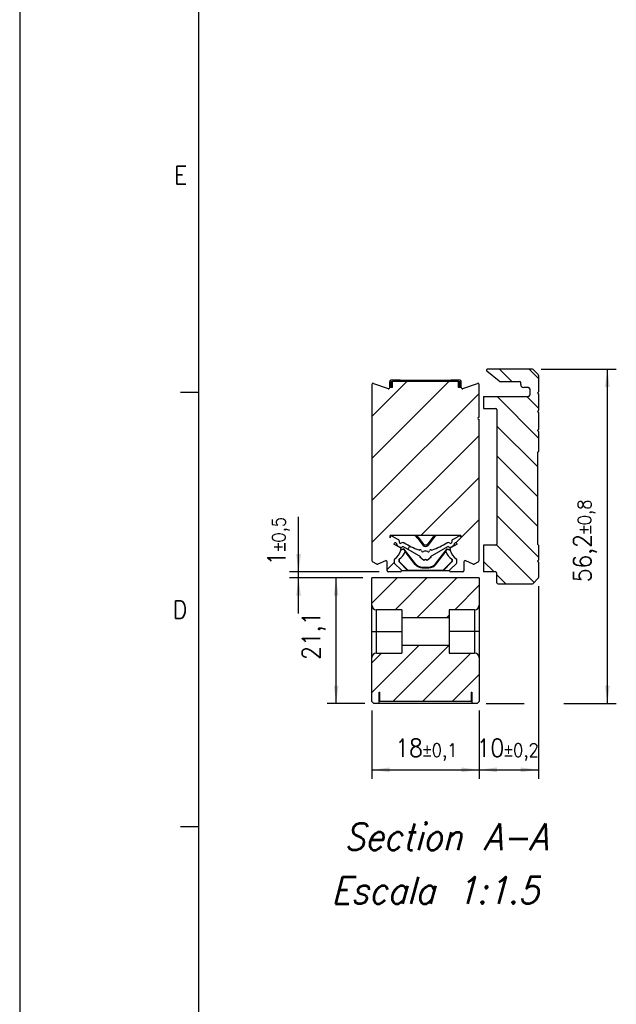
# Model space of a CAD drawing. Header units: millimetres. Extents: x -418 to 2750, y -1084 to 1393.
# Tile 2 of 74: x -418 to -351, y -20 to 90. Entities that reach past the tile are written whole.
import ezdxf

# ---------------------------------------------------------------- set-up
doc = ezdxf.new("R2010")
doc.units = ezdxf.units.MM
doc.layers.add('1', color=7, linetype='Continuous')
doc.styles.add('CONVERTER_11', font='txt.shx', dxfattribs={"width": 0.9, "oblique": 15})
doc.styles.add('CONVERTER_12', font='txt.shx', dxfattribs={"width": 0.9})
doc.dimstyles.new('ME10_DIM_10', dxfattribs={"dimtxt": 3, "dimasz": 3, "dimexe": 1.5, "dimexo": 1.5, "dimgap": 1.5, "dimtad": 1, "dimdsep": 46, "dimtxsty": 'CONVERTER_12', "dimsah": 1, "dimcen": 0.09, "dimclrd": 2, "dimclre": 2, "dimclrt": 2, "dimadec": 0, "dimazin": 0, "dimtol": 1, "dimtp": 0.8, "dimtm": 0.8, "dimtfac": 0.75, "dimtdec": 0, "dimtix": 1, "dimtmove": 0, "dimatfit": 3, "dimfxl": 1, "dimtolj": 1, "dimtzin": 0, "dimarcsym": 0})
doc.dimstyles.new('ME10_DIM_11', dxfattribs={"dimtxt": 3, "dimasz": 3, "dimexe": 1.5, "dimexo": 1.5, "dimgap": 1.5, "dimtad": 1, "dimdsep": 46, "dimtxsty": 'CONVERTER_12', "dimsah": 1, "dimcen": 0.09, "dimclrd": 2, "dimclre": 2, "dimclrt": 2, "dimadec": 0, "dimazin": 0, "dimtol": 1, "dimtp": 0.5, "dimtm": 0.5, "dimtfac": 0.75, "dimtdec": 0, "dimtix": 1, "dimtmove": 0, "dimatfit": 3, "dimfxl": 1, "dimtolj": 1, "dimtzin": 0, "dimarcsym": 0})
doc.dimstyles.new('ME10_DIM_12', dxfattribs={"dimtxt": 3, "dimasz": 3, "dimexe": 1.5, "dimexo": 1.5, "dimgap": 1.5, "dimtad": 1, "dimdsep": 46, "dimtxsty": 'CONVERTER_12', "dimsah": 1, "dimcen": 0.09, "dimclrd": 2, "dimclre": 2, "dimclrt": 2, "dimadec": 0, "dimazin": 0, "dimtfac": 1, "dimtdec": 4, "dimtix": 1, "dimtmove": 0, "dimatfit": 3, "dimfxl": 1, "dimtolj": 1, "dimtzin": 0, "dimarcsym": 0})
doc.dimstyles.new('ME10_DIM_13', dxfattribs={"dimtxt": 3, "dimasz": 3, "dimexe": 1.5, "dimexo": 1.5, "dimgap": 1.5, "dimtad": 1, "dimdsep": 46, "dimtxsty": 'CONVERTER_12', "dimsah": 1, "dimcen": 0.09, "dimclrd": 2, "dimclre": 2, "dimclrt": 2, "dimadec": 0, "dimazin": 0, "dimtol": 1, "dimtp": 0.2, "dimtm": 0.2, "dimtfac": 0.75, "dimtdec": 0, "dimtix": 1, "dimtmove": 0, "dimatfit": 3, "dimfxl": 1, "dimtolj": 1, "dimtzin": 0, "dimarcsym": 0})
doc.dimstyles.new('ME10_DIM_14', dxfattribs={"dimtxt": 3, "dimasz": 3, "dimexe": 1.5, "dimexo": 1.5, "dimgap": 1.5, "dimtad": 1, "dimdsep": 46, "dimtxsty": 'CONVERTER_12', "dimsah": 1, "dimcen": 0.09, "dimclrd": 2, "dimclre": 2, "dimclrt": 2, "dimadec": 0, "dimazin": 0, "dimtol": 1, "dimtp": 0.1, "dimtm": 0.1, "dimtfac": 0.75, "dimtdec": 0, "dimtix": 1, "dimtmove": 0, "dimatfit": 3, "dimfxl": 1, "dimtolj": 1, "dimtzin": 0, "dimarcsym": 0})
pattern_1 = [(45, (0, 0), (-2.5, 2.5), [])]

# ---------------------------------------------------------------- blocks, each defined once
blk = doc.blocks.new('SOPORTE_SV2__1', base_point=(-549.13, 40.37))
at = {"linetype": 'Continuous'}
h = blk.add_hatch(dxfattribs=at)
h.set_pattern_fill('_USER', color=3, scale=3.535534, angle=315, pattern_type=0)
h.set_pattern_definition([(315, (0, 0), (2.5, 2.5), [])])
edge = h.paths.add_edge_path()
edge.add_line((-540.08, 44.17), (-539.88, 43.97))
edge.add_line((-539.88, 43.97), (-539.88, 41.46))
edge.add_arc((-540.08, 41.46), 0.2, 315, 360, ccw=False)
edge.add_line((-539.93, 41.31), (-540.82, 40.43))
edge.add_arc((-540.96, 40.57), 0.2, 270, 315, ccw=False)
edge.add_line((-540.96, 40.37), (-546.68, 40.37))
edge.add_arc((-546.68, 40.57), 0.2, 180, 270, ccw=False)
edge.add_line((-546.88, 40.57), (-546.88, 42.17))
edge.add_arc((-547.08, 42.17), 0.2, 0, 90)
edge.add_line((-547.08, 42.37), (-549.13, 42.37))
edge.add_line((-549.13, 42.37), (-549.13, 46.87))
edge.add_line((-549.13, 46.87), (-547.08, 46.87))
edge.add_arc((-547.08, 47.07), 0.2, 270, 360)
edge.add_line((-546.88, 47.07), (-546.88, 69.67))
edge.add_arc((-547.08, 69.67), 0.2, 0, 90)
edge.add_line((-547.08, 69.87), (-549.13, 69.87))
edge.add_line((-549.13, 69.87), (-549.13, 71.87))
edge.add_line((-549.13, 71.87), (-541.58, 71.87))
edge.add_arc((-541.58, 72.07), 0.2, 270, 360)
edge.add_line((-541.38, 72.07), (-541.38, 73.17))
edge.add_arc((-541.58, 73.17), 0.2, 0, 90)
edge.add_line((-541.58, 73.37), (-542.23, 73.37))
edge.add_line((-542.23, 73.37), (-542.38, 73.37))
edge.add_arc((-542.38, 73.87), 0.5, 180, 270, ccw=False)
edge.add_line((-542.88, 73.87), (-542.88, 74.17))
edge.add_arc((-543.08, 74.17), 0.2, 0, 90)
edge.add_line((-543.08, 74.37), (-545.53, 74.37))
edge.add_line((-545.53, 74.37), (-546.4, 74.37))
edge.add_arc((-546.4, 74.57), 0.2, 230, 270, ccw=False)
edge.add_line((-546.53, 74.42), (-548.55, 76.12))
edge.add_arc((-548.42, 76.27), 0.2, 90, 230, ccw=False)
edge.add_line((-548.42, 76.47), (-540.96, 76.47))
edge.add_arc((-540.96, 76.27), 0.2, 45, 90, ccw=False)
edge.add_line((-540.82, 76.41), (-539.93, 75.53))
edge.add_arc((-540.08, 75.39), 0.2, 0, 45, ccw=False)
edge.add_line((-539.88, 75.39), (-539.88, 72.67))
edge.add_line((-539.88, 72.67), (-540.08, 72.47))
edge.add_line((-540.08, 72.47), (-539.88, 72.27))
edge.add_line((-539.88, 72.27), (-539.88, 69.52))
edge.add_line((-539.88, 69.52), (-540.08, 69.32))
edge.add_line((-540.08, 69.32), (-539.88, 69.12))
edge.add_line((-539.88, 69.12), (-539.88, 66.37))
edge.add_line((-539.88, 66.37), (-540.08, 66.17))
edge.add_line((-540.08, 66.17), (-539.88, 65.97))
edge.add_line((-539.88, 65.97), (-539.88, 62.67))
edge.add_line((-539.88, 62.67), (-540.08, 62.47))
edge.add_line((-540.08, 62.47), (-540.08, 47.07))
edge.add_line((-540.08, 47.07), (-539.88, 46.87))
edge.add_line((-539.88, 46.87), (-539.88, 44.37))
edge.add_line((-539.88, 44.37), (-540.08, 44.17))
at = {"color": 7, "linetype": 'Continuous'}
for p, q in [((-546.53, 74.42), (-548.55, 76.12)), ((-540.96, 76.47), (-548.42, 76.47)), ((-539.93, 75.53), (-540.82, 76.41)), ((-539.88, 75.39), (-539.88, 72.67)), ((-546.4, 74.37), (-545.53, 74.37)), ((-545.53, 74.37), (-543.08, 74.37)), ((-542.88, 73.87), (-542.88, 74.17)), ((-542.23, 73.37), (-542.38, 73.37)), ((-541.58, 73.37), (-542.23, 73.37)), ((-541.38, 73.17), (-541.38, 72.07)), ((-549.13, 71.87), (-549.13, 69.87)), ((-549.13, 71.87), (-541.58, 71.87)), ((-539.88, 72.67), (-540.08, 72.47)), ((-540.08, 72.47), (-539.88, 72.27)), ((-539.88, 72.27), (-539.88, 69.52)), ((-549.13, 69.87), (-547.08, 69.87)), ((-546.88, 69.67), (-546.88, 47.07)), ((-539.88, 69.52), (-540.08, 69.32)), ((-540.08, 69.32), (-539.88, 69.12)), ((-539.88, 69.12), (-539.88, 66.37)), ((-539.88, 66.37), (-540.08, 66.17)), ((-540.08, 66.17), (-539.88, 65.97)), ((-539.88, 65.97), (-539.88, 62.67)), ((-539.88, 62.67), (-540.08, 62.47)), ((-540.08, 62.47), (-540.08, 47.07)), ((-549.13, 46.87), (-549.13, 42.37)), ((-547.08, 46.87), (-549.13, 46.87)), ((-540.08, 47.07), (-539.88, 46.87)), ((-539.88, 46.87), (-539.88, 44.37)), ((-539.88, 44.37), (-540.08, 44.17)), ((-540.08, 44.17), (-539.88, 43.97)), ((-539.88, 43.97), (-539.88, 41.46)), ((-547.08, 42.37), (-549.13, 42.37)), ((-546.88, 40.57), (-546.88, 42.17)), ((-546.68, 40.37), (-540.96, 40.37)), ((-540.82, 40.43), (-539.93, 41.31))]:
    blk.add_line(p, q, dxfattribs=at)
for centre, radius, start, end in [((-548.42, 76.27), 0.2, 90, 230), ((-540.96, 76.27), 0.2, 45, 90), ((-540.08, 75.39), 0.2, 0, 45), ((-546.4, 74.57), 0.2, 230, 270), ((-543.08, 74.17), 0.2, 0, 90), ((-542.38, 73.87), 0.5, 180, 270), ((-541.58, 73.17), 0.2, 0, 90), ((-541.58, 72.07), 0.2, 270, 0), ((-547.08, 69.67), 0.2, 0, 90), ((-547.08, 47.07), 0.2, 270, 0), ((-547.08, 42.17), 0.2, 0, 90), ((-540.08, 41.46), 0.2, 315, 360), ((-546.68, 40.57), 0.2, 180, 270), ((-540.96, 40.57), 0.2, 270, 315)]:
    blk.add_arc(centre, radius, start, end, dxfattribs=at)
blk = doc.blocks.new('CABEZA_RANURADA_REGLA_SV2__2', base_point=(-567.88, 20.28))
at = {"linetype": 'Continuous'}
h = blk.add_hatch(dxfattribs=at)
h.set_pattern_fill('_USER', color=3, scale=3.535534, angle=45, pattern_type=0)
h.set_pattern_definition(pattern_1)
edge = h.paths.add_edge_path()
edge.add_line((-567.88, 36.78), (-567.88, 41.38))
edge.add_line((-567.88, 41.38), (-549.88, 41.38))
edge.add_line((-549.88, 41.38), (-549.88, 36.78))
edge.add_arc((-550.63, 36.78), 0.75, -90, 0, ccw=False)
edge.add_line((-550.63, 36.03), (-554.88, 36.03))
edge.add_line((-554.88, 36.03), (-554.88, 34.68))
edge.add_line((-554.88, 34.68), (-562.88, 34.68))
edge.add_line((-562.88, 34.68), (-562.88, 36.03))
edge.add_line((-562.88, 36.03), (-567.13, 36.03))
edge.add_arc((-567.13, 36.78), 0.75, 180, 270, ccw=False)
h = blk.add_hatch(dxfattribs=at)
h.set_pattern_fill('_USER', color=3, scale=3.535534, angle=45, pattern_type=0)
h.set_pattern_definition(pattern_1)
edge = h.paths.add_edge_path()
edge.add_line((-567.13, 28.73), (-562.88, 28.73))
edge.add_line((-562.88, 28.73), (-562.88, 30.08))
edge.add_line((-562.88, 30.08), (-554.88, 30.08))
edge.add_line((-554.88, 30.08), (-554.88, 28.73))
edge.add_line((-554.88, 28.73), (-550.63, 28.73))
edge.add_arc((-550.63, 27.98), 0.75, 0, 90, ccw=False)
edge.add_line((-549.88, 27.98), (-549.88, 20.58))
edge.add_line((-549.88, 20.58), (-550.18, 20.28))
edge.add_line((-550.18, 20.28), (-551.08, 20.28))
edge.add_line((-551.08, 20.28), (-551.08, 22.18))
edge.add_line((-551.08, 22.18), (-551.23, 22.18))
edge.add_line((-551.23, 22.18), (-551.23, 20.68))
edge.add_line((-551.23, 20.68), (-566.53, 20.68))
edge.add_line((-566.53, 20.68), (-566.53, 22.18))
edge.add_line((-566.53, 22.18), (-566.68, 22.18))
edge.add_line((-566.68, 22.18), (-566.68, 20.28))
edge.add_line((-566.68, 20.28), (-567.58, 20.28))
edge.add_line((-567.58, 20.28), (-567.88, 20.58))
edge.add_line((-567.88, 20.58), (-567.88, 27.98))
edge.add_arc((-567.13, 27.98), 0.75, 90, 180, ccw=False)
at = {"color": 7, "linetype": 'Continuous'}
for p, q in [((-549.88, 41.38), (-567.88, 41.38)), ((-567.88, 36.78), (-567.88, 41.38)), ((-549.88, 41.38), (-549.88, 36.78)), ((-567.88, 32.38), (-567.88, 36.78)), ((-549.88, 36.78), (-549.88, 32.38)), ((-562.88, 36.03), (-567.13, 36.03)), ((-562.88, 36.03), (-562.88, 34.68)), ((-550.63, 36.03), (-554.88, 36.03)), ((-554.88, 36.03), (-554.88, 34.68)), ((-554.88, 34.68), (-562.88, 34.68)), ((-562.88, 34.68), (-562.88, 32.38)), ((-554.88, 34.68), (-554.88, 32.38)), ((-567.88, 32.38), (-567.13, 32.38)), ((-567.88, 27.98), (-567.88, 32.38)), ((-567.13, 32.38), (-562.88, 32.38)), ((-562.88, 32.38), (-562.88, 30.08)), ((-554.88, 32.38), (-554.88, 30.08)), ((-550.63, 32.38), (-554.88, 32.38)), ((-549.88, 32.38), (-550.63, 32.38)), ((-549.88, 32.38), (-549.88, 27.98)), ((-562.88, 30.08), (-554.88, 30.08)), ((-562.88, 30.08), (-562.88, 28.73)), ((-554.88, 30.08), (-554.88, 28.73)), ((-567.13, 28.73), (-562.88, 28.73)), ((-554.88, 28.73), (-550.63, 28.73)), ((-567.88, 20.58), (-567.88, 27.98)), ((-549.88, 27.98), (-549.88, 20.58)), ((-566.68, 20.28), (-566.68, 22.18)), ((-566.68, 22.18), (-566.53, 22.18)), ((-566.53, 20.68), (-566.53, 22.18)), ((-551.23, 22.18), (-551.23, 20.68)), ((-551.23, 22.18), (-551.08, 22.18)), ((-551.08, 22.18), (-551.08, 20.28)), ((-567.88, 20.58), (-567.58, 20.28)), ((-566.68, 20.28), (-567.58, 20.28)), ((-551.08, 20.28), (-566.68, 20.28)), ((-566.53, 20.68), (-551.23, 20.68)), ((-550.18, 20.28), (-551.08, 20.28)), ((-550.18, 20.28), (-549.88, 20.58))]:
    blk.add_line(p, q, dxfattribs=at)
at = {"color": 3, "linetype": 'Continuous'}
for p, q in [((-567.13, 32.38), (-567.13, 36.03)), ((-550.63, 36.03), (-550.63, 32.38)), ((-567.13, 28.73), (-567.13, 32.38)), ((-550.63, 32.38), (-550.63, 28.73))]:
    blk.add_line(p, q, dxfattribs=at)
at = {"color": 7, "linetype": 'Continuous'}
for centre, start, end in [((-567.13, 36.78), 180, 270), ((-550.63, 36.78), 270, 0), ((-567.13, 27.98), 90, 180), ((-550.63, 27.98), 0, 90)]:
    blk.add_arc(centre, 0.75, start, end, dxfattribs=at)
blk = doc.blocks.new('REGLA_SV2-2040__3', base_point=(-567.88, 42.38))
at = {"linetype": 'Continuous'}
h = blk.add_hatch(dxfattribs=at)
h.set_pattern_fill('_USER', color=3, scale=5, angle=45, pattern_type=0)
h.set_pattern_definition([(45, (0, 0), (-3.535534, 3.535534), [])])
edge = h.paths.add_edge_path()
edge.add_arc((-565.08, 73.36), 0.2, 250, 360)
edge.add_line((-564.88, 73.36), (-564.88, 73.38))
edge.add_line((-564.88, 73.38), (-564.63, 73.38))
edge.add_line((-564.63, 73.38), (-564.41, 73.38))
edge.add_line((-564.41, 73.38), (-564.41, 74.38))
edge.add_line((-564.41, 74.38), (-553.34, 74.38))
edge.add_line((-553.34, 74.38), (-553.34, 73.38))
edge.add_line((-553.34, 73.38), (-553.13, 73.38))
edge.add_line((-553.13, 73.38), (-552.88, 73.38))
edge.add_line((-552.88, 73.38), (-552.88, 73.36))
edge.add_arc((-552.68, 73.36), 0.2, 180, 290)
edge.add_line((-552.61, 73.18), (-550.14, 74.07))
edge.add_arc((-550.08, 73.88), 0.2, 0, 110, ccw=False)
edge.add_line((-549.88, 73.88), (-549.88, 68.38))
edge.add_arc((-549.88, 68.18), 0.2, 90, 270)
edge.add_line((-549.88, 67.98), (-549.88, 44.28))
edge.add_arc((-550.08, 44.28), 0.2, 300, 360, ccw=False)
edge.add_line((-549.98, 44.1), (-550.7, 43.69))
edge.add_arc((-550.8, 43.86), 0.2, 245, 300, ccw=False)
edge.add_line((-550.88, 43.68), (-552.13, 44.26))
edge.add_arc((-552.22, 44.08), 0.2, 65, 180)
edge.add_line((-552.42, 44.08), (-552.42, 42.58))
edge.add_arc((-552.62, 42.58), 0.2, 270, 360, ccw=False)
edge.add_line((-552.62, 42.38), (-554.64, 42.38))
edge.add_arc((-554.64, 42.58), 0.2, 180, 270, ccw=False)
edge.add_arc((-554.64, 42.58), 0.2, 135, 180, ccw=False)
edge.add_line((-554.78, 42.72), (-553.68, 43.82))
edge.add_arc((-553.82, 43.96), 0.2, 315, 360)
edge.add_line((-553.62, 43.96), (-553.62, 44.42))
edge.add_arc((-553.82, 44.42), 0.2, 0, 54.864)
edge.add_arc((-552.21, 46.71), 2.6, 195.2344, 234.864, ccw=False)
edge.add_arc((-552.21, 46.71), 2.6, 190.6035, 195.2344, ccw=False)
edge.add_arc((-554.57, 46.27), 0.2, 118, 190.6035, ccw=False)
edge.add_line((-554.67, 46.45), (-553.56, 47.04))
edge.add_line((-553.56, 47.04), (-553.59, 47.13))
edge.add_arc((-553.79, 47.06), 0.213, 20, 120)
edge.add_line((-553.9, 47.24), (-553.97, 47.2))
edge.add_arc((-553.86, 47.02), 0.213, 120, 186.3865)
edge.add_arc((-554.35, 46.96), 0.284, -60, 6.3865, ccw=False)
edge.add_line((-554.21, 46.72), (-554.33, 46.65))
edge.add_arc((-554.69, 47.26), 0.709, 244.9062, 300, ccw=False)
edge.add_arc((-555.08, 46.43), 0.213, 64.9062, 120)
edge.add_line((-555.18, 46.61), (-558.07, 44.94))
edge.add_line((-558.07, 44.94), (-557.93, 44.86))
edge.add_line((-557.93, 44.86), (-558.59, 44.31))
edge.add_line((-558.59, 44.31), (-558.88, 44.48))
edge.add_line((-558.88, 44.48), (-559.16, 44.31))
edge.add_line((-559.16, 44.31), (-559.82, 44.86))
edge.add_line((-559.82, 44.86), (-559.68, 44.94))
edge.add_line((-559.68, 44.94), (-562.57, 46.61))
edge.add_arc((-562.67, 46.43), 0.213, 60, 115.0938)
edge.add_arc((-563.06, 47.26), 0.709, 240, 295.0938, ccw=False)
edge.add_line((-563.42, 46.65), (-563.54, 46.72))
edge.add_arc((-563.4, 46.96), 0.284, 173.6135, 240, ccw=False)
edge.add_arc((-563.89, 47.02), 0.213, 353.6135, 420)
edge.add_line((-563.78, 47.2), (-563.85, 47.24))
edge.add_arc((-563.96, 47.06), 0.213, 60, 160)
edge.add_line((-564.16, 47.13), (-564.19, 47.04))
edge.add_line((-564.19, 47.04), (-563.08, 46.45))
edge.add_arc((-563.18, 46.27), 0.2, -10.6035, 62, ccw=False)
edge.add_arc((-565.54, 46.71), 2.6, 344.7656, 349.3965, ccw=False)
edge.add_arc((-565.54, 46.71), 2.6, 305.136, 344.7656, ccw=False)
edge.add_arc((-563.93, 44.42), 0.2, 125.136, 180)
edge.add_line((-564.13, 44.42), (-564.13, 43.96))
edge.add_arc((-563.93, 43.96), 0.2, 180, 225)
edge.add_line((-564.07, 43.82), (-562.97, 42.72))
edge.add_arc((-563.11, 42.58), 0.2, 0, 45, ccw=False)
edge.add_arc((-563.11, 42.58), 0.2, 270, 360, ccw=False)
edge.add_line((-563.11, 42.38), (-565.13, 42.38))
edge.add_arc((-565.13, 42.58), 0.2, 180, 270, ccw=False)
edge.add_line((-565.33, 42.58), (-565.33, 44.08))
edge.add_arc((-565.53, 44.08), 0.2, 0, 115)
edge.add_line((-565.62, 44.26), (-566.87, 43.68))
edge.add_arc((-566.95, 43.86), 0.2, 240, 295, ccw=False)
edge.add_line((-567.05, 43.69), (-567.78, 44.1))
edge.add_arc((-567.68, 44.28), 0.2, 180, 240, ccw=False)
edge.add_line((-567.88, 44.28), (-567.88, 73.88))
edge.add_arc((-567.68, 73.88), 0.2, 70, 180, ccw=False)
edge.add_line((-567.61, 74.07), (-565.14, 73.18))
edge = h.paths.add_edge_path(flags=16)
edge.add_line((-564.83, 48.09), (-564.78, 48.28))
edge.add_arc((-564.57, 48.23), 0.213, 60, 166.5363, ccw=False)
edge.add_line((-564.47, 48.41), (-563.48, 47.84))
edge.add_arc((-563.69, 47.47), 0.426, -9.5572, 60, ccw=False)
edge.add_arc((-563.07, 47.37), 0.203, 170.4428, 309.0184)
edge.add_arc((-562.68, 46.88), 0.426, 58.8346, 129.0184, ccw=False)
edge.add_arc((-555.08, 59.44), 14.25, 238.8346, 249.7069)
edge.add_arc((-559.95, 46.27), 0.213, 249.7069, 298.7494)
edge.add_arc((-559.75, 45.91), 0.206, 8.6154, 118.7494, ccw=False)
edge.add_arc((-559.34, 45.97), 0.206, 188.6154, 312.2603)
edge.add_arc((-559, 45.59), 0.305, 65.9098, 132.2603, ccw=False)
edge.add_arc((-558.75, 45.59), 0.305, 47.7397, 114.0902, ccw=False)
edge.add_arc((-558.41, 45.97), 0.206, 227.7397, 351.3846)
edge.add_arc((-558, 45.91), 0.206, 61.2506, 171.3846, ccw=False)
edge.add_arc((-557.8, 46.27), 0.213, 241.2506, 290.2931)
edge.add_arc((-562.67, 59.44), 14.25, 290.2931, 301.1654)
edge.add_arc((-555.07, 46.88), 0.426, 50.9816, 121.1654, ccw=False)
edge.add_arc((-554.68, 47.37), 0.203, 230.9816, 369.5572)
edge.add_arc((-554.06, 47.47), 0.426, 120, 189.5572, ccw=False)
edge.add_line((-554.27, 47.84), (-553.28, 48.41))
edge.add_arc((-553.18, 48.23), 0.213, 13.4637, 120, ccw=False)
edge.add_line((-552.97, 48.28), (-552.92, 48.09))
edge.add_line((-552.92, 48.09), (-552.92, 48.48))
edge.add_line((-552.92, 48.48), (-557.37, 48.48))
edge.add_line((-557.37, 48.48), (-560.38, 48.48))
edge.add_line((-560.38, 48.48), (-564.83, 48.48))
edge.add_line((-564.83, 48.48), (-564.83, 48.09))
at = {"color": 7, "linetype": 'Continuous'}
for p, q in [((-563.13, 74.58), (-564.68, 74.58)), ((-563.13, 74.58), (-554.63, 74.58)), ((-553.08, 74.58), (-554.63, 74.58)), ((-567.88, 73.88), (-567.88, 44.28)), ((-567.61, 74.07), (-565.14, 73.18)), ((-564.88, 73.38), (-564.88, 74.38)), ((-564.63, 73.38), (-564.88, 73.38)), ((-564.88, 73.36), (-564.88, 73.38)), ((-564.63, 73.38), (-564.63, 74.38)), ((-564.63, 74.38), (-564.41, 74.38)), ((-564.41, 73.38), (-564.63, 73.38)), ((-564.41, 73.38), (-564.41, 74.38)), ((-553.34, 74.38), (-564.41, 74.38)), ((-553.34, 74.38), (-553.13, 74.38)), ((-553.34, 73.38), (-553.34, 74.38)), ((-553.13, 73.38), (-553.34, 73.38)), ((-553.13, 73.38), (-553.13, 74.38)), ((-552.88, 73.38), (-553.13, 73.38)), ((-552.88, 73.38), (-552.88, 74.38)), ((-552.88, 73.36), (-552.88, 73.38)), ((-552.61, 73.18), (-550.14, 74.07)), ((-549.88, 68.38), (-549.88, 73.88)), ((-549.88, 44.28), (-549.88, 67.98)), ((-564.83, 48.09), (-564.83, 48.48)), ((-560.38, 48.48), (-564.83, 48.48)), ((-564.83, 48.09), (-564.78, 48.28)), ((-564.47, 48.41), (-563.48, 47.84)), ((-557.37, 48.48), (-560.38, 48.48)), ((-560.38, 48.48), (-560.13, 48.2)), ((-560.18, 48), (-559.27, 46.83)), ((-560.13, 48.2), (-559.27, 47.1)), ((-557.62, 48.2), (-558.48, 47.1)), ((-557.57, 48), (-558.48, 46.83)), ((-557.37, 48.48), (-557.62, 48.2)), ((-552.92, 48.48), (-557.37, 48.48)), ((-554.27, 47.84), (-553.28, 48.41)), ((-552.97, 48.28), (-552.92, 48.09)), ((-552.92, 48.48), (-552.92, 48.09)), ((-564.16, 47.13), (-564.19, 47.04)), ((-563.08, 46.45), (-564.19, 47.04)), ((-563.78, 47.2), (-563.85, 47.24)), ((-563.42, 46.65), (-563.54, 46.72)), ((-559.68, 44.94), (-562.57, 46.61)), ((-555.18, 46.61), (-558.07, 44.94)), ((-553.56, 47.04), (-554.67, 46.45)), ((-554.21, 46.72), (-554.33, 46.65)), ((-553.9, 47.24), (-553.97, 47.2)), ((-553.56, 47.04), (-553.59, 47.13)), ((-562.53, 46.21), (-563.03, 46.03)), ((-562.52, 46.26), (-563.01, 46.08)), ((-562.52, 46.26), (-562.53, 46.21)), ((-562.26, 45.86), (-562.53, 46.21)), ((-560.55, 43.75), (-562.52, 46.26)), ((-560.6, 43.65), (-562.28, 45.8)), ((-559.82, 44.86), (-559.68, 44.94)), ((-559.16, 44.31), (-559.82, 44.86)), ((-557.93, 44.86), (-558.59, 44.31)), ((-558.07, 44.94), (-557.93, 44.86)), ((-557.2, 43.75), (-555.23, 46.26)), ((-557.15, 43.65), (-555.47, 45.8)), ((-555.49, 45.86), (-555.22, 46.21)), ((-555.23, 46.26), (-554.74, 46.08)), ((-555.23, 46.26), (-555.22, 46.21)), ((-555.22, 46.21), (-554.72, 46.03)), ((-567.05, 43.69), (-567.78, 44.1)), ((-565.62, 44.26), (-566.87, 43.68)), ((-565.33, 42.58), (-565.33, 44.08)), ((-564.13, 44.42), (-564.13, 43.96)), ((-564.07, 43.82), (-562.97, 42.72)), ((-563.38, 44.51), (-563.38, 44.13)), ((-563.38, 44.13), (-563.32, 44.15)), ((-563.38, 44.13), (-561.83, 42.58)), ((-563.32, 44.54), (-563.32, 44.15)), ((-563.32, 44.15), (-561.8, 42.63)), ((-559.42, 43.08), (-558.33, 43.08)), ((-559.37, 43.17), (-558.38, 43.17)), ((-558.88, 44.48), (-559.16, 44.31)), ((-558.59, 44.31), (-558.88, 44.48)), ((-554.43, 44.15), (-555.95, 42.63)), ((-554.38, 44.13), (-555.93, 42.58)), ((-554.78, 42.72), (-553.68, 43.82)), ((-554.43, 44.54), (-554.43, 44.15)), ((-554.38, 44.13), (-554.43, 44.15)), ((-554.38, 44.51), (-554.38, 44.13)), ((-553.62, 43.96), (-553.62, 44.42)), ((-552.42, 44.08), (-552.42, 42.58)), ((-550.88, 43.68), (-552.13, 44.26)), ((-549.98, 44.1), (-550.7, 43.69)), ((-563.11, 42.38), (-565.13, 42.38)), ((-561.83, 42.58), (-562.91, 42.58)), ((-561.83, 42.58), (-561.8, 42.63)), ((-555.93, 42.58), (-561.83, 42.58)), ((-555.95, 42.63), (-561.8, 42.63)), ((-555.93, 42.58), (-555.95, 42.63)), ((-554.84, 42.58), (-555.93, 42.58)), ((-552.62, 42.38), (-554.64, 42.38))]:
    blk.add_line(p, q, dxfattribs=at)
at = {"color": 3, "linetype": 'Continuous'}
for p, q in [((-563.13, 74.38), (-563.13, 74.58)), ((-554.63, 74.38), (-554.63, 74.58)), ((-560.18, 48), (-560.13, 48.2)), ((-557.57, 48), (-557.62, 48.2)), ((-559.27, 46.83), (-559.27, 47.1)), ((-558.48, 46.83), (-558.48, 47.1)), ((-560.55, 43.75), (-560.6, 43.65)), ((-559.37, 43.17), (-559.42, 43.08)), ((-558.38, 43.17), (-558.33, 43.08)), ((-557.2, 43.75), (-557.15, 43.65))]:
    blk.add_line(p, q, dxfattribs=at)
at = {"color": 7, "linetype": 'Continuous'}
for centre, radius, start, end in [((-564.68, 74.38), 0.2, 90, 180), ((-553.08, 74.38), 0.2, 360, 90), ((-567.68, 73.88), 0.2, 70, 180), ((-565.08, 73.36), 0.2, 250, 0), ((-552.68, 73.36), 0.2, 180, 290), ((-550.08, 73.88), 0.2, 0, 110), ((-549.88, 68.18), 0.2, 90, 270), ((-564.57, 48.23), 0.213, 60, 166.5363), ((-562.55, 46.16), 3, 38, 50.9129), ((-555.2, 46.16), 3, 129.0871, 142), ((-553.18, 48.23), 0.213, 13.4637, 120), ((-563.96, 47.06), 0.213, 60, 160), ((-563.89, 47.02), 0.213, 353.6135, 60), ((-563.4, 46.96), 0.284, 173.6135, 240), ((-563.69, 47.47), 0.426, 350.4428, 60), ((-563.06, 47.26), 0.709, 240, 295.0938), ((-563.07, 47.37), 0.203, 170.4428, 309.0184), ((-563.18, 46.27), 0.2, 349.3965, 62), ((-562.68, 46.88), 0.426, 58.8346, 129.0184), ((-562.67, 46.43), 0.213, 60, 115.0938), ((-555.08, 59.44), 14.25, 238.8346, 249.7069), ((-558.88, 47.41), 0.5, 218, 322), ((-558.88, 47.14), 0.5, 218, 322), ((-562.67, 59.44), 14.25, 290.2931, 301.1654), ((-555.07, 46.88), 0.426, 50.9816, 121.1654), ((-555.08, 46.43), 0.213, 64.9062, 120), ((-554.69, 47.26), 0.709, 244.9062, 300), ((-554.68, 47.37), 0.203, 230.9816, 9.5572), ((-554.57, 46.27), 0.2, 118, 190.6035), ((-554.06, 47.47), 0.426, 120, 189.5572), ((-554.35, 46.96), 0.284, 300, 6.3865), ((-553.86, 47.02), 0.213, 120, 186.3865), ((-553.79, 47.06), 0.213, 20, 120), ((-565.54, 46.71), 2.6, 305.136, 344.7656), ((-564.63, 46.68), 2.5, 301.3957, 339.5506), ((-565.54, 46.71), 2.6, 344.7656, 349.3965), ((-564.63, 46.68), 2.5, 339.5506, 340.9699), ((-559.95, 46.27), 0.213, 249.7069, 298.7494), ((-559.75, 45.91), 0.206, 8.6154, 118.7494), ((-559.34, 45.97), 0.206, 188.6154, 312.2603), ((-559, 45.59), 0.305, 65.9098, 132.2603), ((-558.75, 45.59), 0.305, 47.7397, 114.0902), ((-558.41, 45.97), 0.206, 227.7397, 351.3846), ((-558, 45.91), 0.206, 61.2506, 171.3846), ((-557.8, 46.27), 0.213, 241.2506, 290.2931), ((-553.13, 46.68), 2.5, 199.0301, 200.4494), ((-553.13, 46.68), 2.5, 200.4494, 238.6043), ((-552.21, 46.71), 2.6, 190.6035, 195.2344), ((-552.21, 46.71), 2.6, 195.2344, 234.864), ((-567.68, 44.28), 0.2, 180, 240), ((-566.95, 43.86), 0.2, 240, 295), ((-565.53, 44.08), 0.2, 0, 115), ((-563.93, 44.42), 0.2, 125.136, 180), ((-563.93, 43.96), 0.2, 180, 225), ((-564.63, 46.68), 2.5, 300, 301.3957), ((-559.42, 44.57), 1.5, 218, 270), ((-559.37, 44.67), 1.5, 218, 270), ((-558.38, 44.67), 1.5, 270, 322), ((-558.33, 44.57), 1.5, 270, 322), ((-553.13, 46.68), 2.5, 238.6043, 240), ((-553.82, 44.42), 0.2, 0, 54.864), ((-553.82, 43.96), 0.2, 315, 0), ((-552.22, 44.08), 0.2, 65, 180), ((-550.8, 43.86), 0.2, 245, 300), ((-550.08, 44.28), 0.2, 300, 0), ((-565.13, 42.58), 0.2, 180, 270), ((-563.11, 42.58), 0.2, 270, 360), ((-563.11, 42.58), 0.2, 360, 45), ((-554.64, 42.58), 0.2, 135, 180), ((-554.64, 42.58), 0.2, 180, 270), ((-552.62, 42.58), 0.2, 270, 0)]:
    blk.add_arc(centre, radius, start, end, dxfattribs=at)
blk = doc.blocks.new('REGLA_SV2-2040mm__4', base_point=(-567.88, 20.28))
for name, p in [('SOPORTE_SV2__1', (-549.13, 40.37)), ('REGLA_SV2-2040__3', (-567.88, 42.38)), ('CABEZA_RANURADA_REGLA_SV2__2', (-567.88, 20.28))]:
    blk.add_blockref(name, p)
blk = doc.blocks.new('*D77')
at = {"layer": '1', "color": 2, "linetype": 'Continuous'}
for p, q in [((-539.46, 76.47), (-526.82, 76.47)), ((-528.32, 20.28), (-528.32, 76.47)), ((-548.68, 20.28), (-542.32, 20.28)), ((-535.63, 20.28), (-526.82, 20.28))]:
    blk.add_line(p, q, dxfattribs=at)
at = {"layer": '1', "color": 2}
for points in [[(-527.93, 73.47), (-528.72, 73.47), (-528.32, 76.47)], [(-528.72, 23.28), (-527.93, 23.28), (-528.32, 20.28)]]:
    blk.add_solid(points, dxfattribs=at)
at = {"layer": '1', "color": 2, "insert": (-530.12, 40.63), "char_height": 3, "attachment_point": 7, "rotation": 90, "line_spacing_factor": 0.60024, "style": 'CONVERTER_12'}
blk.add_mtext('\\C2;56,2\\C2;\\H2.25;{\\Fgdt;`}0,8', dxfattribs=at)
blk = doc.blocks.new('*D78')
at = {"layer": '1', "color": 2, "linetype": 'Continuous'}
for p, q in [((-580.2, 42.38), (-580.2, 51.64)), ((-566.63, 42.38), (-581.7, 42.38)), ((-569.38, 41.38), (-581.7, 41.38)), ((-580.2, 41.38), (-580.2, 42.38)), ((-580.2, 35.38), (-580.2, 41.38))]:
    blk.add_line(p, q, dxfattribs=at)
at = {"layer": '1', "color": 2}
for points in [[(-580.59, 45.38), (-579.8, 45.38), (-580.2, 42.38)], [(-579.8, 38.38), (-580.59, 38.38), (-580.2, 41.38)]]:
    blk.add_solid(points, dxfattribs=at)
at = {"layer": '1', "color": 2, "insert": (-581.7, 43.5), "char_height": 3, "attachment_point": 7, "rotation": 90, "line_spacing_factor": 0.60024, "style": 'CONVERTER_12'}
blk.add_mtext('\\C2;1\\C2;\\H2.25;{\\Fgdt;`}0,5', dxfattribs=at)
blk = doc.blocks.new('*D79')
at = {"layer": '1', "color": 2, "linetype": 'Continuous'}
for p, q in [((-569.38, 41.38), (-575.38, 41.38)), ((-573.88, 20.28), (-573.88, 41.38)), ((-569.08, 20.28), (-575.38, 20.28))]:
    blk.add_line(p, q, dxfattribs=at)
at = {"layer": '1', "color": 2}
for points in [[(-573.49, 38.38), (-574.28, 38.38), (-573.88, 41.38)], [(-574.28, 23.28), (-573.49, 23.28), (-573.88, 20.28)]]:
    blk.add_solid(points, dxfattribs=at)
at = {"layer": '1', "color": 2, "insert": (-575.68, 27.6), "char_height": 3, "attachment_point": 7, "rotation": 90, "line_spacing_factor": 0.60024, "style": 'CONVERTER_12'}
blk.add_mtext('21,1', dxfattribs=at)
blk = doc.blocks.new('*D80')
at = {"layer": '1', "color": 2, "linetype": 'Continuous'}
for p, q in [((-539.88, 39.96), (-539.88, 7.62)), ((-549.88, 19.08), (-549.88, 7.62)), ((-549.88, 9.12), (-539.88, 9.12))]:
    blk.add_line(p, q, dxfattribs=at)
at = {"layer": '1', "color": 2}
for points in [[(-546.88, 9.52), (-546.88, 8.73), (-549.88, 9.12)], [(-542.88, 8.73), (-542.88, 9.52), (-539.88, 9.12)]]:
    blk.add_solid(points, dxfattribs=at)
at = {"layer": '1', "color": 2, "insert": (-550.29, 10.62), "char_height": 3, "attachment_point": 7, "rotation": 0.0001, "line_spacing_factor": 0.60024, "style": 'CONVERTER_12'}
blk.add_mtext('\\C2;10\\C2;\\H2.25;{\\Fgdt;`}0,2', dxfattribs=at)
blk = doc.blocks.new('*D81')
at = {"layer": '1', "color": 2, "linetype": 'Continuous'}
for p, q in [((-567.88, 19.08), (-567.88, 7.62)), ((-549.88, 19.08), (-549.88, 7.62)), ((-567.88, 9.12), (-549.88, 9.12))]:
    blk.add_line(p, q, dxfattribs=at)
at = {"layer": '1', "color": 2}
for points in [[(-564.88, 9.52), (-564.88, 8.73), (-567.88, 9.12)], [(-552.88, 8.73), (-552.88, 9.52), (-549.88, 9.12)]]:
    blk.add_solid(points, dxfattribs=at)
at = {"layer": '1', "color": 2, "insert": (-563.96, 10.62), "char_height": 3, "attachment_point": 7, "rotation": 0.0001, "line_spacing_factor": 0.60024, "style": 'CONVERTER_12'}
blk.add_mtext('\\C2;18\\C2;\\H2.25;{\\Fgdt;`}0,1', dxfattribs=at)
blk = doc.blocks.new('_A1', base_point=(416.98, -145.5))
at = {"layer": '1', "color": 2, "linetype": 'Continuous'}
for p, q in [((-418.02, 443.5), (-418.02, -150.5)), ((-398.02, 48.37), (-400.02, 48.37)), ((-398.02, -0.3), (-400.02, -0.3))]:
    blk.add_line(p, q, dxfattribs=at)
at = {"layer": '1', "color": 7, "linetype": 'Continuous'}
blk.add_line((-398.02, 438.5), (-398.02, -145.5), dxfattribs=at)
at = {"layer": '1', "color": 2, "char_height": 2, "attachment_point": 4, "line_spacing_factor": 1.20048, "style": 'CONVERTER_12'}
for s, insert in [('E', (-400.73, 72.7)), ('D', (-400.87, 24.03))]:
    blk.add_mtext(s, dxfattribs=dict(at, insert=insert))
blk = doc.blocks.new('A-A__5', base_point=(-553.875, 48.375))
blk.add_blockref('REGLA_SV2-2040mm__4', (-567.875, 20.277))
at = {"layer": '1', "color": 7, "insert": (-557.261, 0.123), "char_height": 4.5, "attachment_point": 2, "line_spacing_factor": 1.20048, "style": 'CONVERTER_11'}
blk.add_mtext(' Section A-A\\PEscala 1:1.5', dxfattribs=at)
at = {"layer": '1'}
for base, p1, p2, dimstyle, picture, middle in [((-528.324, 20.277), (-540.958, 76.473), (-550.175, 20.277), 'ME10_DIM_10', '*D77', (-531.474, 48.375)), ((-580.198, 41.377), (-565.133, 42.377), (-567.875, 41.377), 'ME10_DIM_11', '*D78', (-583.198, 47.57)), ((-573.883, 20.277), (-567.875, 41.377), (-567.575, 20.277), 'ME10_DIM_12', '*D79', (-577.033, 30.827))]:
    dim = blk.add_linear_dim(base=base, p1=p1, p2=p2, angle=90, dimstyle=dimstyle, dxfattribs=at)
    dim.commit()
    dim.dimension.update_dxf_attribs({"geometry": picture, "text_midpoint": middle, "text_rotation": 90})
for base, p1, p2, dimstyle, picture, middle in [((-549.875, 9.123), (-539.875, 41.455), (-549.875, 20.577), 'ME10_DIM_13', '*D80', (-544.875, 12.123)), ((-567.875, 9.123), (-549.875, 20.577), (-567.875, 20.577), 'ME10_DIM_14', '*D81', (-558.875, 12.123))]:
    dim = blk.add_linear_dim(base=base, p1=p1, p2=p2, dimstyle=dimstyle, dxfattribs=at)
    dim.commit()
    dim.dimension.update_dxf_attribs({"geometry": picture, "text_midpoint": middle, "text_rotation": 0.00014})

msp = doc.modelspace()

# ---------------------------------------------------------------- block references
msp.add_blockref('_A1', (416.98, -145.5))
at = {"xscale": 0.66666666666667, "yscale": 0.66666666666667, "zscale": 0.66666666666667}
msp.add_blockref('A-A__5', (-369.25, 32.25), dxfattribs=at)

doc.saveas('drawing.dxf')
